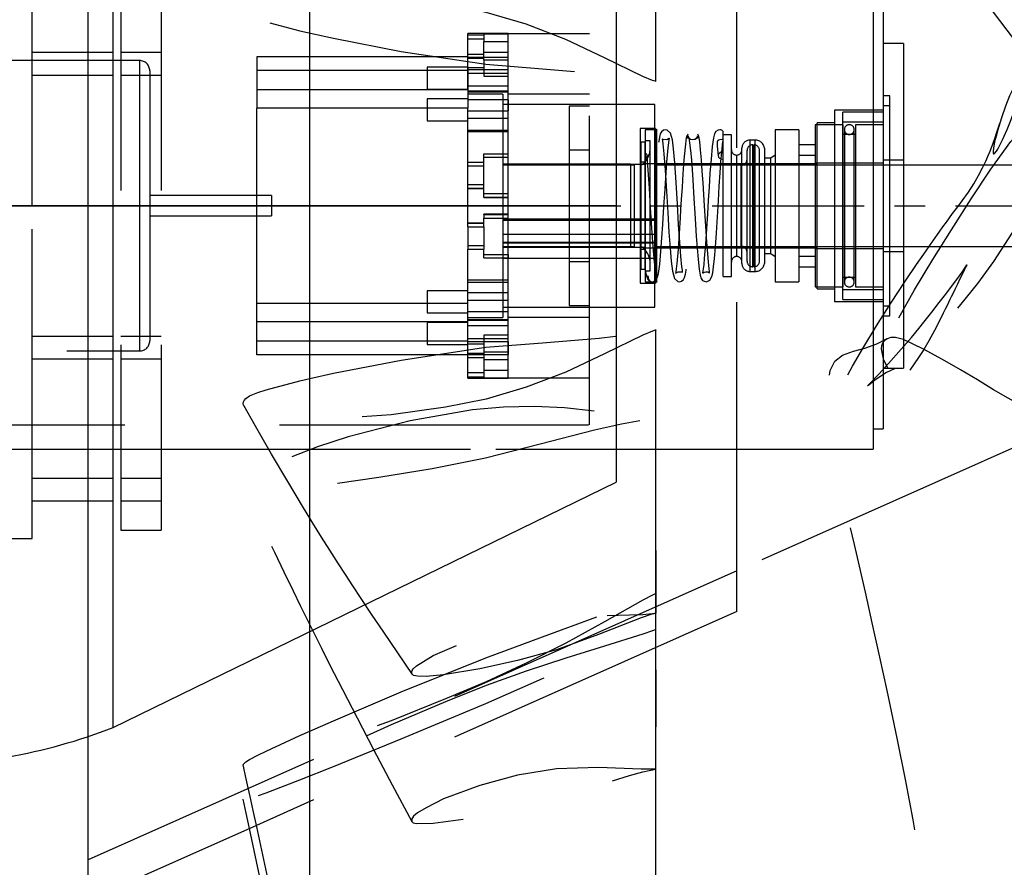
# Model space of a CAD drawing. Extents: x -181 to 162, y 84 to 272.
# Tile 50 of 85: x -5.85 to 0.22, y 143.47 to 148.69. Entities that reach past the tile are written whole.
import ezdxf

# ---------------------------------------------------------------- set-up
doc = ezdxf.new("R2010")
doc.units = 0
doc.header["$LTSCALE"] = 1.5
doc.header["$MEASUREMENT"] = 0
doc.linetypes.add('CENTER', pattern=[2, 1.25, -0.25, 0.25, -0.25])
doc.linetypes.add('SLDHIDDEN0', pattern=[1.905, 1.27, -0.635])
doc.layers.get('0').update_dxf_attribs({"linetype": 'CONTINUOUS'})
doc.layers.get('DEFPOINTS').update_dxf_attribs({"linetype": 'CONTINUOUS'})
for name, color, linetype in [('DIM', 1, 'CONTINUOUS'), ('DUCT', 30, 'CONTINUOUS'), ('HULL', 7, 'CONTINUOUS'), ('TAIL', 140, 'CONTINUOUS')]:
    doc.layers.add(name, color=color, linetype=linetype)
doc.styles.add('ENGR', font='Romans', dxfattribs={"oblique": 15})
doc.dimstyles.get("Standard").update_dxf_attribs({"dimtxt": 0.18, "dimasz": 0.18, "dimexe": 0.18, "dimexo": 0.0625, "dimgap": 0.09, "dimtad": 0, "dimtih": 1, "dimtoh": 1, "dimdec": 4, "dimzin": 0, "dimtxsty": 'STANDARD', "dimcen": 0.09, "dimazin": 3, "dimtfac": 1, "dimtdec": 4, "dimtofl": 0, "dimtmove": 0, "dimatfit": 3, "dimtolj": 1, "dimtzin": 0})

# ---------------------------------------------------------------- blocks, each defined once
blk = doc.blocks.new('*D12')
at = {"color": 0, "linetype": 'BYBLOCK'}
blk.add_line((-57.8859, 144.3801), (-51.4618, 142.0419), dxfattribs=at)
for start, end in [(4.12445, 8.2489), (331.7511, 335.87555)]:
    blk.add_arc((-66.578, 147.5438), 15.0063, start, end, dxfattribs=at)
for points in [[(-51.4307, 148.6295), (-51.7905, 148.6166), (-51.5717, 147.5438)], [(-53.0492, 141.478), (-52.7155, 141.3428), (-52.4767, 142.4113)]]:
    blk.add_solid(points, dxfattribs=at)
at = {"layer": 'DEFPOINTS', "color": 0, "linetype": 'BYBLOCK'}
for p in [(-100.5781, 147.5438), (-66.578, 147.5438), (0.4895, 147.5438), (-58.5906, 144.6366), (-51.9762, 144.0831)]:
    blk.add_point(p, dxfattribs=at)
at = {"color": 0, "linetype": 'BYBLOCK', "insert": (-51.7997, 144.9379), "char_height": 0.9, "attachment_point": 5, "style": 'ENGR'}
blk.add_mtext('\\A1;20°', dxfattribs=at)

msp = doc.modelspace()

# ---------------------------------------------------------------- linework, layer by layer
at = {"layer": 'DUCT', "linetype": 'CONTINUOUS'}
for p, q in [((-4.05787, 138.01394), (-4.05787, 157.07358)), ((-5.4244, 143.26285), (-5.4244, 151.82467)), ((-4.3871, 143.72469), (-5.4244, 143.26285))]:
    msp.add_line(p, q, dxfattribs=at)
at = {"layer": 'DUCT', "linetype": 'SLDHIDDEN0'}
for p, q in [((-1.4244, 145.04376), (-1.4244, 150.04375)), ((0.4681, 146.13636), (-1.4244, 145.29376)), ((-1.4244, 145.29376), (-5.4244, 143.51285)), ((-1.4244, 145.04376), (-4.3871, 143.72469))]:
    msp.add_line(p, q, dxfattribs=at)
at = {"layer": 'DUCT', "linetype": 'SLDHIDDEN0', "flags": 128}
for points in [[(-1.9254, 150.05425), (-1.92637, 149.28069), (-1.92618, 148.30951)], [(0.99548, 147.67865), (0.99548, 147.67865), (0.99548, 147.67865), (0.99547, 147.67865), (0.99547, 147.67865), (0.99547, 147.67866), (0.99545, 147.67868), (0.99538, 147.67878), (0.99513, 147.67919), (0.99417, 147.68087), (0.99026, 147.68754), (0.97389, 147.71375), (0.93903, 147.76486), (0.86375, 147.86348), (0.70023, 148.05325), (0.53737, 148.24271), (0.38416, 148.43688), (0.24123, 148.62647), (0.11185, 148.79732), (-0.0153, 148.95362), (-0.14166, 149.09203), (-0.28395, 149.22419), (-0.4196, 149.32883), (-0.48142, 149.36888), (-0.52679, 149.39408)], [(-1.9244, 148.30916), (-1.9244, 148.30917), (-1.9244, 148.30917), (-1.92441, 148.30917), (-1.92442, 148.30918), (-1.92448, 148.30921), (-1.92471, 148.30931), (-1.92567, 148.30963), (-1.92949, 148.3109), (-1.94469, 148.31649), (-2.00502, 148.34093), (-2.24197, 148.4555), (-2.47989, 148.56851), (-2.72369, 148.66236), (-2.97142, 148.73535), (-3.22099, 148.78574), (-3.55675, 148.83305), (-3.89132, 148.854), (-4.22026, 148.84), (-4.38803, 148.81128), (-4.42858, 148.79896), (-4.44963, 148.78965), (-4.46021, 148.7815), (-4.46557, 148.77309), (-4.46754, 148.76277), (-4.46603, 148.75303), (-4.46173, 148.74348), (-4.45116, 148.73062), (-4.42955, 148.7158), (-4.37864, 148.69451), (-4.32632, 148.67859), (-4.11906, 148.62292), (-3.91084, 148.57607), (-3.49413, 148.49554), (-2.97318, 148.41618), (-2.62226, 148.38853), (-2.27402, 148.36013), (-2.09927, 148.33911), (-2.01182, 148.32589), (-1.9681, 148.3179), (-1.94625, 148.31358), (-1.939, 148.31211), (-1.9317, 148.31069), (-1.92805, 148.30992), (-1.92684, 148.30966), (-1.92604, 148.30947), (-1.9255, 148.30936), (-1.92513, 148.30928), (-1.92489, 148.30923), (-1.92473, 148.3092), (-1.92462, 148.30918), (-1.92455, 148.30917), (-1.9245, 148.30916), (-1.92447, 148.30916), (-1.92445, 148.30916), (-1.92443, 148.30916), (-1.92442, 148.30916), (-1.92441, 148.30916), (-1.92441, 148.30916), (-1.92441, 148.30916), (-1.9244, 148.30916), (-1.9244, 148.30916), (-1.9244, 148.30916)], [(0.99548, 148.48507), (0.99548, 148.48507), (0.99548, 148.48507), (0.99548, 148.48507), (0.99548, 148.48506), (0.99547, 148.48504), (0.99541, 148.48498), (0.99516, 148.48476), (0.99412, 148.48389), (0.99001, 148.48033), (0.97324, 148.46578), (0.96474, 148.45826), (0.93086, 148.426), (0.86268, 148.35207), (0.74873, 148.20328), (0.64086, 148.02315), (0.54721, 147.84821), (0.44562, 147.66585), (0.33714, 147.4806), (0.15728, 147.20042), (0.05889, 147.0651), (-0.04609, 146.93459), (-0.15761, 146.8096), (-0.27513, 146.6903), (-0.39829, 146.57683), (-0.44744, 146.54302), (-0.47613, 146.53165), (-0.49917, 146.52885), (-0.51398, 146.53177), (-0.52546, 146.53995), (-0.53376, 146.55425), (-0.53607, 146.57144), (-0.5239, 146.63864), (-0.48626, 146.73753), (-0.43737, 146.83542), (-0.33091, 147.02505), (-0.21685, 147.21222), (-0.10143, 147.39641), (0.01841, 147.58693), (0.13935, 147.77042), (0.26328, 147.94076), (0.43334, 148.13074), (0.61796, 148.28018), (0.71673, 148.33898), (0.81563, 148.38974), (0.91055, 148.43748), (0.9547, 148.46119), (0.97569, 148.47299), (0.9833, 148.47451)], [(0.36302, 148.43481), (0.36302, 148.43481), (0.36302, 148.43481), (0.36302, 148.4348), (0.363, 148.43477), (0.36216, 148.43277), (0.36164, 148.43156), (0.36034, 148.42859), (0.35813, 148.42366), (0.35424, 148.41531), (0.35065, 148.40792), (0.34673, 148.40012), (0.31318, 148.33687), (0.28343, 148.27953), (0.25606, 148.22075), (0.23129, 148.15796), (0.20578, 148.08538), (0.18305, 148.01185), (0.17237, 147.97271), (0.16384, 147.93723), (0.15649, 147.89941), (0.15404, 147.88029), (0.15391, 147.87066), (0.15525, 147.86605), (0.15598, 147.86504), (0.15688, 147.86428), (0.15797, 147.86379), (0.15919, 147.86365), (0.16118, 147.86414), (0.16339, 147.86551), (0.17472, 147.88041), (0.1824, 147.89323), (0.21218, 147.95125), (0.23999, 148.01381), (0.26511, 148.0764), (0.28795, 148.13903), (0.31737, 148.23408), (0.34024, 148.33572), (0.36302, 148.43481)], [(-0.45345, 146.53854), (-0.50365, 146.51539), (-0.57414, 146.46882), (-0.60227, 146.44669), (-0.61765, 146.43477), (-0.61986, 146.4335), (-0.61829, 146.43544), (-0.6133, 146.44058), (-0.60526, 146.44883), (-0.55031, 146.50656), (-0.49028, 146.57159), (-0.41171, 146.66003), (-0.34923, 146.73263), (-0.30426, 146.78668), (-0.27274, 146.82587), (-0.2235, 146.88845), (-0.17784, 146.94727), (-0.13736, 146.99908), (-0.10139, 147.0455), (-0.06976, 147.08858), (-0.03724, 147.13388), (-0.01722, 147.16366), (-0.00784, 147.17936), (-0.00712, 147.18051), (-0.01019, 147.17436), (-0.01512, 147.16453), (-0.02163, 147.15164), (-0.02908, 147.13688), (-0.03742, 147.12024), (-0.05106, 147.09258), (-0.06615, 147.06147), (-0.08216, 147.02804), (-0.09689, 146.99718), (-0.10406, 146.98217), (-0.11166, 146.96633), (-0.12027, 146.94847), (-0.12996, 146.92851), (-0.14077, 146.90638), (-0.15276, 146.88202), (-0.18021, 146.82728), (-0.20764, 146.77465), (-0.24182, 146.71224), (-0.27318, 146.65861), (-0.30474, 146.6082), (-0.37816, 146.5054), (-0.45683, 146.41483), (-0.5421, 146.33105), (-0.62721, 146.26661), (-0.66169, 146.24535), (-0.6971, 146.22571), (-0.73279, 146.20807), (-0.76779, 146.19408), (-0.80052, 146.18633), (-0.82914, 146.1868), (-0.85129, 146.2005), (-0.85892, 146.22345), (-0.8586, 146.23787), (-0.85741, 146.24581), (-0.85635, 146.25061), (-0.85484, 146.25624), (-0.8504, 146.26996), (-0.83646, 146.30535), (-0.82154, 146.34013), (-0.79841, 146.39002), (-0.75899, 146.46837), (-0.71207, 146.55478), (-0.64868, 146.6647), (-0.56447, 146.80344), (-0.47529, 146.94434), (-0.38515, 147.08186), (-0.31763, 147.18202), (-0.25936, 147.26663), (-0.21312, 147.3326), (-0.17855, 147.38126), (-0.15466, 147.41454), (-0.13366, 147.44355), (-0.09542, 147.49579), (-0.06398, 147.53807), (-0.03667, 147.57475), (0.00165, 147.62856), (0.03489, 147.67981), (0.0645, 147.72972), (0.08933, 147.7775), (0.10955, 147.81983), (0.12571, 147.85719), (0.13514, 147.88025), (0.14398, 147.9024), (0.15214, 147.92402), (0.15867, 147.94181), (0.16503, 147.95933), (0.17582, 147.99063), (0.19554, 148.05353)], [(-1.9244, 146.77835), (-1.9244, 146.77835), (-1.9244, 146.77835), (-1.92441, 146.77835), (-1.92442, 146.77834), (-1.92448, 146.77831), (-1.92471, 146.77821), (-1.92567, 146.77789), (-1.92949, 146.77662), (-1.94469, 146.77103), (-2.00502, 146.74659), (-2.24197, 146.63202), (-2.47989, 146.51901), (-2.72369, 146.42516), (-2.97142, 146.35217), (-3.22099, 146.30178), (-3.55675, 146.25447), (-3.89132, 146.23351), (-4.22026, 146.24752), (-4.38803, 146.27624), (-4.42858, 146.28855), (-4.44963, 146.29787), (-4.46021, 146.30602), (-4.46416, 146.31222)], [(-4.05787, 146.47837), (-3.91084, 146.51145), (-3.49413, 146.59197), (-2.97318, 146.67134), (-2.62226, 146.69899), (-2.27402, 146.72739), (-2.09927, 146.74841), (-2.01182, 146.76163), (-1.9681, 146.76962), (-1.94625, 146.77394), (-1.939, 146.77541), (-1.9317, 146.77683), (-1.92805, 146.7776), (-1.92684, 146.77786), (-1.92604, 146.77804), (-1.9255, 146.77816), (-1.92513, 146.77824), (-1.92489, 146.77829), (-1.92473, 146.77832), (-1.92462, 146.77834), (-1.92455, 146.77835), (-1.9245, 146.77836), (-1.92447, 146.77836), (-1.92445, 146.77836), (-1.92443, 146.77836), (-1.92442, 146.77836), (-1.92441, 146.77836), (-1.92441, 146.77836), (-1.92441, 146.77836), (-1.9244, 146.77836), (-1.9244, 146.77835), (-1.9244, 146.77835), (-1.9244, 146.77835)], [(-1.92618, 146.77802), (-1.92637, 145.80683), (-1.9254, 145.03317)], [(0.15519, 140.88047), (0.11374, 141.11359), (0.08032, 141.2984), (0.0553, 141.43401), (0.03794, 141.52764), (0.02206, 141.61401), (-0.0065, 141.77394), (-0.03659, 141.95204), (-0.07771, 142.20705), (-0.12578, 142.50792), (-0.1763, 142.81679), (-0.22123, 143.08874), (-0.2624, 143.33249), (-0.30081, 143.54869), (-0.33944, 143.75871), (-0.38426, 143.99668), (-0.43612, 144.26222), (-0.49786, 144.55535), (-0.54411, 144.76168), (-0.59139, 144.97409), (-0.6333, 145.16284), (-0.67006, 145.3233), (-0.70104, 145.45646), (-0.72561, 145.56292), (-0.73851, 145.61968), (-0.74958, 145.66917), (-0.76501, 145.73956), (-0.78513, 145.83484), (-0.8086, 145.95348), (-0.83071, 146.07963), (-0.84583, 146.18458), (-0.85265, 146.24252), (-0.85741, 146.29097), (-0.8609, 146.33736), (-0.86311, 146.39664), (-0.86052, 146.46543), (-0.8493, 146.52755), (-0.82091, 146.58516), (-0.77466, 146.62249), (-0.70661, 146.64742), (-0.63641, 146.66646), (-0.56258, 146.69184), (-0.50349, 146.72324)], [(0.99548, 146.46756), (0.99548, 146.46756), (0.99548, 146.46756), (0.99548, 146.46755), (0.99547, 146.46753), (0.99541, 146.46746), (0.99516, 146.46715), (0.99412, 146.4659), (0.99001, 146.46094), (0.97324, 146.44155), (0.96474, 146.43213), (0.93086, 146.39646), (0.86268, 146.33473), (0.74873, 146.26154), (0.64086, 146.22923), (0.54721, 146.23297), (0.44562, 146.25991), (0.33714, 146.30718), (0.15728, 146.41018), (0.05889, 146.47036), (-0.04609, 146.5331), (-0.15761, 146.59643), (-0.27513, 146.65901), (-0.39829, 146.71944), (-0.44744, 146.73279), (-0.47613, 146.73173), (-0.49917, 146.72408), (-0.51398, 146.71411), (-0.52546, 146.70012), (-0.53376, 146.68126), (-0.53607, 146.66233), (-0.5239, 146.59995), (-0.48626, 146.5219), (-0.43737, 146.45494), (-0.33091, 146.34362), (-0.21685, 146.25451), (-0.10143, 146.18466), (0.01841, 146.13071), (0.13935, 146.09949), (0.26328, 146.09381), (0.43334, 146.12793), (0.55207, 146.17771)], [(-2.30568, 146.27765), (-2.48837, 146.29796), (-2.67493, 146.30664), (-2.86402, 146.30298), (-3.05449, 146.28531), (-3.43808, 146.21862), (-3.82044, 146.11987), (-4.00984, 146.05846), (-4.19729, 145.98599), (-4.38046, 145.89675), (-4.4247, 145.86961), (-4.44782, 145.85275), (-4.45918, 145.84128), (-4.46507, 145.83144), (-4.46752, 145.82075), (-4.46629, 145.8119), (-4.4623, 145.80429), (-4.4523, 145.79565), (-4.43222, 145.78879), (-4.34417, 145.78692), (-4.16713, 145.79962), (-3.98918, 145.81977), (-3.63304, 145.87031), (-3.30355, 145.92541), (-2.97376, 145.99118), (-2.63861, 146.07612), (-2.30349, 146.1626), (-2.13573, 146.20018), (-1.96814, 146.2311), (-1.92634, 146.23716), (-1.92504, 146.23733), (-1.92471, 146.23738), (-1.92454, 146.23741), (-1.92446, 146.23742), (-1.92442, 146.23744), (-1.92441, 146.23744), (-1.92441, 146.23744), (-1.92441, 146.23745), (-1.9244, 146.23745), (-1.9244, 146.23745), (-1.9244, 146.23745), (-1.9244, 146.23745), (-1.9244, 146.23745), (-1.92441, 146.23746), (-1.92442, 146.23746), (-1.92449, 146.23747), (-1.92478, 146.23748), (-1.92593, 146.23746), (-1.93054, 146.23736), (-1.93513, 146.23739), (-1.9397, 146.23744), (-1.958, 146.23776), (-2.03049, 146.24201), (-2.30568, 146.27765)], [(-1.92618, 146.23743), (-1.92637, 145.03905), (-1.92539, 144.07062)], [(-3.42674, 143.74731), (-3.54702, 143.9733), (-3.66205, 144.19072), (-3.76437, 144.38612), (-3.85396, 144.5595), (-3.93107, 144.71091), (-3.98323, 144.81456), (-4.02828, 144.90485), (-4.07087, 144.99084), (-4.11417, 145.07885), (-4.15816, 145.16888), (-4.21519, 145.28637), (-4.27338, 145.4071), (-4.33278, 145.53104), (-4.3883, 145.6474), (-4.43536, 145.7463), (-4.45341, 145.7843), (-4.46507, 145.80885)], [(-3.42544, 144.65465), (-3.51554, 144.78781), (-3.60187, 144.91556), (-3.67682, 145.02709), (-3.74035, 145.12237), (-3.79253, 145.20135), (-3.83765, 145.27031), (-3.88013, 145.33595), (-3.93427, 145.42073), (-3.98466, 145.50075), (-4.03849, 145.58742), (-4.05787, 145.61907)], [(-1.9244, 145.155), (-1.9244, 145.155), (-1.9244, 145.155), (-1.92441, 145.155), (-1.92442, 145.15499), (-1.92448, 145.15496), (-1.92471, 145.15483), (-1.92567, 145.15435), (-1.92949, 145.15247), (-1.94469, 145.14469), (-2.00502, 145.11274), (-2.24197, 144.97927), (-2.47989, 144.84807), (-2.72369, 144.72477), (-2.97142, 144.60972), (-3.22099, 144.50375), (-3.55675, 144.36967), (-3.89132, 144.2474), (-4.22026, 144.1429), (-4.38803, 144.09976), (-4.42858, 144.0919), (-4.44963, 144.08921), (-4.46021, 144.0895), (-4.46557, 144.09165), (-4.46754, 144.09585), (-4.46709, 144.09737)], [(-4.05787, 144.30525), (-3.91084, 144.36994), (-3.49413, 144.54688), (-2.97318, 144.75751), (-2.62226, 144.8864), (-2.27402, 145.01484), (-2.09927, 145.08267), (-2.01182, 145.11797), (-1.9681, 145.1363), (-1.94625, 145.14563), (-1.939, 145.14874), (-1.9317, 145.15185), (-1.92805, 145.15343), (-1.92684, 145.15396), (-1.92604, 145.15431), (-1.9255, 145.15455), (-1.92513, 145.15471), (-1.92489, 145.15481), (-1.92473, 145.15488), (-1.92462, 145.15492), (-1.92455, 145.15495), (-1.9245, 145.15497), (-1.92447, 145.15498), (-1.92445, 145.15499), (-1.92443, 145.155), (-1.92442, 145.155), (-1.92441, 145.155), (-1.92441, 145.155), (-1.92441, 145.155), (-1.9244, 145.155), (-1.9244, 145.155), (-1.9244, 145.155), (-1.9244, 145.155)], [(-1.92618, 145.15485), (-1.92637, 142.58266), (-1.9254, 140.52011)], [(-1.9244, 145.03261), (-1.9244, 145.03261), (-1.9244, 145.0326), (-1.9244, 145.0326), (-1.92441, 145.0326), (-1.92444, 145.03258), (-1.92458, 145.03254), (-1.92511, 145.03241), (-1.92724, 145.03189), (-1.93149, 145.03074), (-1.94844, 145.026), (-2.01561, 145.0041), (-2.27811, 144.90067), (-2.53767, 144.80679), (-2.77696, 144.74105), (-3.01015, 144.69026), (-3.23378, 144.65259), (-3.34115, 144.64308), (-3.39301, 144.64376), (-3.41767, 144.64868), (-3.42467, 144.65376), (-3.42799, 144.65903), (-3.42935, 144.66596), (-3.42862, 144.67273), (-3.42627, 144.67924), (-3.41996, 144.68905), (-3.39975, 144.7076), (-3.29685, 144.77148), (-3.07736, 144.86705), (-2.84677, 144.93699), (-2.61012, 144.98837), (-2.48943, 145.00468), (-2.24465, 145.01801), (-2.08608, 145.02197), (-2.00574, 145.02514), (-1.96518, 145.02814), (-1.94482, 145.03017), (-1.93461, 145.03136), (-1.93123, 145.03175), (-1.92782, 145.03215), (-1.92611, 145.03239), (-1.92554, 145.03247), (-1.92517, 145.03253), (-1.92491, 145.03256), (-1.92474, 145.03258), (-1.92463, 145.0326), (-1.92456, 145.0326), (-1.9245, 145.03261), (-1.92447, 145.03261), (-1.92445, 145.03261), (-1.92443, 145.03261), (-1.92442, 145.03261), (-1.92442, 145.03261), (-1.92441, 145.03261), (-1.92441, 145.03261), (-1.9244, 145.03261), (-1.9244, 145.03261), (-1.9244, 145.03261), (-1.9244, 145.03261)], [(-1.9244, 144.93095), (-1.9244, 144.93095), (-1.9244, 144.93095), (-1.92441, 144.93095), (-1.92442, 144.93095), (-1.92448, 144.93093), (-1.92471, 144.93085), (-1.92567, 144.9305), (-1.92949, 144.9291), (-1.94469, 144.92369), (-2.00502, 144.90295), (-2.24197, 144.82876), (-2.47989, 144.75622), (-2.72369, 144.67571), (-2.97142, 144.586), (-3.22099, 144.48652), (-3.55675, 144.34421), (-3.89132, 144.19225), (-4.22026, 144.03047), (-4.38803, 143.94072), (-4.42858, 143.9173), (-4.44963, 143.90418), (-4.46021, 143.89643), (-4.46557, 143.89107), (-4.46754, 143.88669), (-4.46603, 143.88417), (-4.46173, 143.88304), (-4.45116, 143.8838), (-4.42955, 143.88913), (-4.37864, 143.90613), (-4.32632, 143.92554), (-4.11906, 144.0049), (-3.91084, 144.08761), (-3.49413, 144.25731), (-2.97318, 144.47584), (-2.62226, 144.63045), (-2.27402, 144.78369), (-2.09927, 144.85861), (-2.01182, 144.8953), (-1.9681, 144.91324), (-1.94625, 144.92211), (-1.939, 144.92504), (-1.9317, 144.92801), (-1.92805, 144.92948), (-1.92684, 144.92997), (-1.92604, 144.93029), (-1.9255, 144.9305), (-1.92513, 144.93065), (-1.92489, 144.93075), (-1.92473, 144.93081), (-1.92462, 144.93086), (-1.92455, 144.93089), (-1.9245, 144.93091), (-1.92447, 144.93092), (-1.92445, 144.93093), (-1.92443, 144.93094), (-1.92442, 144.93094), (-1.92441, 144.93095), (-1.92441, 144.93095), (-1.92441, 144.93095), (-1.9244, 144.93095), (-1.9244, 144.93095), (-1.9244, 144.93095)], [(-1.92618, 144.93107), (-1.92637, 142.26464), (-1.9254, 140.12141)], [(-1.9244, 144.07143), (-1.9244, 144.07143), (-1.9244, 144.07143), (-1.9244, 144.07144), (-1.92441, 144.07144), (-1.92444, 144.07144), (-1.92458, 144.07144), (-1.92511, 144.07141), (-1.92724, 144.07127), (-1.93149, 144.07109), (-1.94844, 144.07048), (-2.01561, 144.07064), (-2.27811, 144.08125), (-2.53767, 144.07236), (-2.77696, 144.03321), (-3.01015, 143.97067), (-3.23378, 143.88733), (-3.34115, 143.83374), (-3.39301, 143.80136), (-3.41767, 143.78122), (-3.42467, 143.77194), (-3.42799, 143.76479), (-3.42935, 143.75731), (-3.42862, 143.75132), (-3.42627, 143.74661), (-3.41996, 143.74124), (-3.39975, 143.73625), (-3.29685, 143.73763), (-3.07736, 143.76787), (-2.84678, 143.81488), (-2.61013, 143.87019), (-2.48944, 143.90349), (-2.24466, 143.98171), (-2.08609, 144.03134), (-2.00574, 144.05377), (-1.96518, 144.06338), (-1.94482, 144.06762), (-1.93461, 144.06956), (-1.93123, 144.0702), (-1.92782, 144.07085), (-1.92611, 144.07113), (-1.92554, 144.07122), (-1.92517, 144.07128), (-1.92491, 144.07132), (-1.92474, 144.07135), (-1.92463, 144.07137), (-1.92456, 144.07139), (-1.9245, 144.0714), (-1.92447, 144.07141), (-1.92445, 144.07141), (-1.92443, 144.07142), (-1.92442, 144.07142), (-1.92442, 144.07142), (-1.92441, 144.07143), (-1.92441, 144.07143), (-1.9244, 144.07143), (-1.9244, 144.07143), (-1.9244, 144.07143), (-1.9244, 144.07143)], [(-4.42952, 143.7058), (-4.44932, 143.79981), (-4.4673, 143.88562)]]:
    msp.add_lwpolyline(points, dxfattribs=at)
at = {"layer": 'DUCT', "linetype": 'CONTINUOUS', "flags": 128}
for points in [[(-4.46416, 146.31222), (-4.46557, 146.31443), (-4.46754, 146.32475), (-4.46603, 146.33449), (-4.46173, 146.34404), (-4.45116, 146.3569), (-4.42955, 146.37172), (-4.37864, 146.393), (-4.32632, 146.40893), (-4.11906, 146.4646), (-4.05787, 146.47837)], [(-4.05787, 145.61907), (-4.09698, 145.68295), (-4.19385, 145.84421), (-4.29333, 146.01344), (-4.39241, 146.18529), (-4.46435, 146.3121)], [(-4.46709, 144.09737), (-4.46603, 144.10095), (-4.46173, 144.10691), (-4.45116, 144.11654), (-4.42955, 144.13078), (-4.37864, 144.15786), (-4.32632, 144.18285), (-4.11906, 144.27833), (-4.05787, 144.30525)], [(-4.05787, 142.25394), (-4.06802, 142.29751), (-4.11649, 142.50895), (-4.16422, 142.71919), (-4.21125, 142.92823), (-4.25762, 143.13606), (-4.30337, 143.34266), (-4.34744, 143.54311), (-4.38503, 143.71515), (-4.40718, 143.81705), (-4.42594, 143.90367), (-4.44132, 143.97501), (-4.45331, 144.03106), (-4.46353, 144.0792), (-4.46742, 144.09734)], [(-4.05787, 141.98236), (-4.07648, 142.06586), (-4.12229, 142.2733), (-4.14953, 142.39749), (-4.17483, 142.51341), (-4.19823, 142.62105), (-4.21976, 142.72042), (-4.23942, 142.81152), (-4.26107, 142.91217), (-4.29013, 143.04783), (-4.33335, 143.25059), (-4.38645, 143.50126), (-4.42952, 143.7058)]]:
    msp.add_lwpolyline(points, dxfattribs=at)
at = {"layer": 'HULL', "color": 1, "linetype": 'CENTER', "ltscale": 0.5}
msp.add_line((-100.57806, 147.54376), (0.48946, 147.54376), dxfattribs=at)
at = {"layer": 'TAIL', "linetype": 'CONTINUOUS'}
for p, q in [((-5.26882, 147.54376), (-5.26882, 150.75934)), ((-2.16882, 149.24737), (-2.16882, 145.84015)), ((-0.58422, 149.04376), (-0.58422, 146.04376)), ((-0.52298, 148.91876), (-0.52298, 146.16876)), ((-0.39798, 148.54376), (-0.52298, 148.54376)), ((-0.39798, 148.54376), (-0.39798, 146.54376)), ((1.76417, 147.79503), (-0.39798, 147.79503)), ((-5.92274, 147.54376), (-5.26882, 147.54376)), ((-5.26882, 147.54376), (-5.92274, 147.54376)), ((-5.26882, 144.32818), (-5.26882, 147.54376)), ((-2.16882, 147.54376), (-5.26882, 147.54376)), ((-5.26882, 147.54376), (-2.16882, 147.54376)), ((-0.39798, 147.29249), (1.76417, 147.29249)), ((-0.52298, 146.54376), (-0.39798, 146.54376)), ((-0.58422, 146.16876), (-0.52298, 146.16876)), ((-2.16882, 146.04376), (-0.58422, 146.04376)), ((-5.26882, 144.32818), (-2.16882, 145.84015))]:
    msp.add_line(p, q, dxfattribs=at)
at = {"layer": 'TAIL', "linetype": 'SLDHIDDEN0'}
for p, q in [((-5.76881, 147.54376), (-5.76881, 149.59376)), ((-5.22297, 149.54376), (-5.22297, 145.54376)), ((-4.97297, 149.54376), (-4.97297, 145.54376)), ((-2.33422, 146.19376), (-2.33422, 148.89376)), ((-2.83422, 148.60626), (-3.08422, 148.60626)), ((-3.08422, 148.59819), (-3.08422, 148.60626)), ((-3.08422, 148.57186), (-3.08422, 148.59819)), ((-3.08422, 148.59819), (-2.98422, 148.59819)), ((-3.08422, 148.25883), (-3.08422, 148.57186)), ((-3.08422, 148.57186), (-2.98422, 148.57186)), ((-2.98422, 148.60356), (-2.83422, 148.60356)), ((-2.98422, 148.60356), (-2.98422, 148.59819)), ((-2.98422, 148.59819), (-2.98422, 148.57186)), ((-2.98422, 148.57186), (-2.98422, 148.55654)), ((-2.83422, 148.60356), (-2.83422, 148.60626)), ((-2.33422, 148.60438), (-2.83422, 148.60438)), ((-2.83422, 148.55654), (-2.83422, 148.60356)), ((-2.83422, 148.55654), (-2.83422, 148.60356)), ((-2.98422, 148.55654), (-2.83422, 148.55654)), ((-2.98422, 148.44347), (-2.98422, 148.55654)), ((-2.83422, 148.19698), (-2.83422, 148.55654)), ((-5.26882, 148.48776), (-5.76881, 148.48776)), ((-4.97297, 148.48776), (-5.22297, 148.48776)), ((-3.08422, 148.46235), (-4.38421, 148.46235)), ((-4.38421, 148.46235), (-4.38421, 148.25883)), ((-3.08422, 148.47934), (-2.98422, 148.47934)), ((-3.08422, 148.46035), (-2.83422, 148.46035)), ((-3.08422, 148.45301), (-2.98422, 148.45301)), ((-2.98422, 148.49049), (-2.83422, 148.49049)), ((-5.10671, 148.43876), (-8.41171, 148.43876)), ((-5.10671, 148.43779), (-5.10671, 146.64973)), ((-3.33422, 148.39912), (-3.33422, 148.26312)), ((-3.08422, 148.39912), (-3.33422, 148.39912)), ((-3.08422, 148.39618), (-2.98422, 148.39618)), ((-3.08422, 148.39618), (-3.08422, 148.25883)), ((-2.98422, 148.44347), (-2.83422, 148.44347)), ((-2.98422, 148.44347), (-2.98422, 148.34198)), ((-5.76881, 148.34976), (-5.26882, 148.34976)), ((-5.22297, 148.34976), (-4.97297, 148.34976)), ((-5.04421, 148.37626), (-5.04421, 146.71126)), ((-3.08422, 148.37737), (-4.38421, 148.37737)), ((-2.83422, 148.38174), (-3.08422, 148.38174)), ((-3.08422, 148.36089), (-2.83422, 148.36089)), ((-2.98422, 148.34198), (-2.83422, 148.34198)), ((-3.08422, 148.28228), (-2.83422, 148.28228)), ((-3.08422, 148.25883), (-4.38421, 148.25883)), ((-4.38421, 148.25883), (-4.38421, 148.14579)), ((-3.33422, 148.26312), (-3.08422, 148.26312)), ((-3.08422, 148.25883), (-3.08422, 148.14579)), ((-3.08422, 148.25159), (-2.83422, 148.25159)), ((-2.83422, 148.24376), (-3.08422, 148.24376)), ((-2.86768, 148.23273), (-3.08422, 148.23273)), ((-2.86768, 148.23273), (-2.86768, 146.85478)), ((-2.33422, 148.23126), (-2.83422, 148.23126)), ((-0.48318, 148.22239), (-0.52298, 148.22239)), ((-0.48318, 146.86513), (-0.48318, 148.22239)), ((-4.38421, 146.71014), (-4.38421, 148.14579)), ((-3.08422, 148.14579), (-4.38421, 148.14579)), ((-3.33422, 148.20361), (-3.33422, 148.06761)), ((-3.08422, 148.20361), (-3.33422, 148.20361)), ((-2.83422, 148.19698), (-3.08422, 148.19698)), ((-3.08422, 148.08142), (-3.08422, 148.14579)), ((-1.93018, 148.16876), (-2.86768, 148.16876)), ((-2.83422, 148.19698), (-2.83422, 148.12949)), ((-2.83422, 148.08142), (-2.83422, 148.19592)), ((-2.33422, 148.15745), (-2.45922, 148.15745)), ((-2.45922, 148.15745), (-2.45922, 147.08706)), ((-1.93018, 146.91876), (-1.93018, 148.16876)), ((-0.48318, 148.16009), (-0.52298, 148.16009)), ((-3.08422, 148.12949), (-2.83422, 148.12949)), ((-0.52298, 148.13376), (-0.82298, 148.13376)), ((-0.82298, 148.13376), (-0.82298, 146.95376)), ((-0.52298, 148.12049), (-0.77298, 148.12049)), ((-0.77298, 146.96703), (-0.77298, 148.12049)), ((-3.33422, 148.06761), (-3.08422, 148.06761)), ((-2.83422, 148.08142), (-3.08422, 148.08142)), ((-3.08422, 147.41312), (-3.08422, 148.08142)), ((-2.83422, 147.46809), (-2.83422, 148.08142)), ((-0.77104, 148.04376), (-0.94297, 148.04376)), ((-0.94297, 148.04376), (-0.94297, 147.04376)), ((-0.82298, 148.05517), (-0.93019, 148.05517)), ((-0.93019, 147.03235), (-0.93019, 148.05517)), ((-0.52298, 148.05938), (-0.77298, 148.05938)), ((-0.77104, 148.04376), (-0.77104, 147.04376)), ((-0.52298, 148.04376), (-0.69341, 148.04376)), ((-0.69341, 148.04376), (-0.69341, 147.04376)), ((-3.08422, 148.0102), (-2.83422, 148.0102)), ((-3.08422, 148.00157), (-2.83422, 148.00157)), ((-1.92622, 148.02084), (-2.02122, 148.02084)), ((-2.02122, 148.02084), (-2.02122, 147.06668)), ((-1.99122, 148.01226), (-1.99122, 147.07526)), ((-1.92122, 148.01226), (-1.99122, 148.01226)), ((-1.92622, 148.02084), (-1.92622, 147.06668)), ((-1.92122, 148.01584), (-1.92122, 147.07168)), ((-1.50997, 147.94786), (-1.50997, 148.00179)), ((-1.50997, 147.8525), (-1.50997, 147.98027)), ((-1.45874, 147.98027), (-1.50997, 147.98027)), ((-1.45874, 147.8525), (-1.45874, 147.98027)), ((-1.04297, 148.01226), (-1.18997, 148.01226)), ((-1.18997, 148.01226), (-1.18997, 147.07526)), ((-1.04297, 148.01226), (-1.04297, 147.07526)), ((-0.69341, 147.984), (-0.77104, 147.984)), ((-0.7624, 148.01364), (-0.7624, 147.07388)), ((-0.70211, 147.07388), (-0.70211, 148.01364)), ((-1.98997, 147.9351), (-2.01622, 147.9351)), ((-2.01622, 147.93412), (-2.01622, 147.1534)), ((-1.95872, 147.94423), (-1.99122, 147.94423)), ((-1.98997, 147.82056), (-1.98997, 147.9351)), ((-1.95872, 147.82702), (-1.95872, 147.94423)), ((-1.50997, 147.83076), (-1.50997, 147.95783)), ((-1.31326, 147.9486), (-1.34389, 147.9486)), ((-1.34389, 147.13897), (-1.34389, 147.94804)), ((-1.32772, 147.16835), (-1.32772, 147.91868)), ((-1.32037, 147.16835), (-1.32037, 147.91868)), ((-1.31326, 147.13897), (-1.31326, 147.94804)), ((-0.94297, 147.92022), (-1.04297, 147.92022)), ((-2.98422, 147.86497), (-2.83422, 147.86497)), ((-2.98422, 147.84332), (-2.98422, 147.86497)), ((-2.98422, 147.84332), (-2.83422, 147.84332)), ((-2.98422, 147.59555), (-2.98422, 147.84332)), ((-2.33422, 147.88751), (-2.45922, 147.88751)), ((-1.50997, 147.10725), (-1.50997, 147.8525)), ((-1.45874, 147.10725), (-1.45874, 147.8525)), ((-1.42631, 147.7645), (-1.42631, 147.85584)), ((-1.39389, 147.79474), (-1.39389, 147.8986)), ((-1.36272, 147.78458), (-1.36272, 147.88424)), ((-1.28537, 147.78458), (-1.28537, 147.88424)), ((-1.25326, 147.78767), (-1.25326, 147.8886)), ((-1.18997, 147.85574), (-1.21516, 147.83727)), ((-0.94297, 147.8539), (-1.04297, 147.8539)), ((-3.08422, 147.8119), (-2.98422, 147.8119)), ((-3.08422, 147.78915), (-2.98422, 147.78915)), ((-2.08028, 147.79966), (-2.86768, 147.79966)), ((-2.05518, 147.79503), (-2.86768, 147.79503)), ((-1.98997, 147.79876), (-2.33422, 147.79876)), ((-2.08028, 147.79966), (-2.08028, 147.28785)), ((-2.05518, 147.29249), (-2.05518, 147.79503)), ((-1.98997, 147.81192), (-2.01622, 147.81192)), ((-2.01622, 147.27661), (-2.01622, 147.81091)), ((-2.01622, 147.29376), (-2.01622, 147.79376)), ((-1.98997, 147.15241), (-1.98997, 147.82056)), ((-0.93019, 147.80224), (-1.98997, 147.80224)), ((-1.95872, 147.14328), (-1.95872, 147.82702)), ((-0.39798, 147.79503), (-1.93018, 147.79503)), ((-1.39772, 147.79376), (-1.50997, 147.79376)), ((-1.39772, 147.29382), (-1.39772, 147.7932)), ((-1.39389, 147.18891), (-1.39389, 147.79474)), ((-1.36272, 147.20328), (-1.36272, 147.78458)), ((-1.18997, 147.79376), (-1.28537, 147.79376)), ((-1.28537, 147.20328), (-1.28537, 147.78458)), ((-1.21516, 147.83727), (-1.25326, 147.83727)), ((-1.25326, 147.19891), (-1.25326, 147.78767)), ((-1.21516, 147.75136), (-1.21516, 147.83727)), ((-1.04297, 147.79376), (-1.18997, 147.79376)), ((-0.52298, 147.80697), (-0.94297, 147.80697)), ((-0.39798, 147.82501), (-0.52298, 147.82501)), ((-1.42631, 147.23168), (-1.42631, 147.7645)), ((-1.21516, 147.25024), (-1.21516, 147.75136)), ((-3.08422, 147.6744), (-2.98422, 147.6744)), ((-4.29422, 147.60626), (-5.04421, 147.60626)), ((-4.29422, 147.60626), (-4.29422, 147.48126)), ((-3.08422, 147.65164), (-2.98422, 147.65164)), ((-3.08422, 147.65039), (-2.98422, 147.65039)), ((-2.98422, 147.61943), (-2.83422, 147.61943)), ((-5.76881, 145.49376), (-5.76881, 147.54376)), ((-2.98422, 147.59778), (-2.83422, 147.59778)), ((-2.98422, 147.59555), (-2.83422, 147.59555)), ((-5.04421, 147.48126), (-4.29422, 147.48126)), ((-2.83422, 147.49197), (-2.98422, 147.49197)), ((-2.98422, 147.48974), (-2.98422, 147.49197)), ((-2.98422, 147.48974), (-2.83422, 147.48974)), ((-2.98422, 147.48974), (-2.98422, 147.46809)), ((-2.98422, 147.43712), (-3.08422, 147.43712)), ((-3.08422, 147.43587), (-2.98422, 147.43587)), ((-2.98422, 147.46809), (-2.83422, 147.46809)), ((-2.98422, 147.41312), (-2.98422, 147.46809)), ((-1.93018, 147.46149), (-2.86768, 147.46149)), ((-2.05518, 147.4541), (-2.86768, 147.4541)), ((-2.83422, 147.22255), (-2.83422, 147.46809)), ((-1.93018, 147.4541), (-2.05518, 147.4541)), ((-3.08422, 147.41312), (-3.08422, 147.29837)), ((-3.08422, 147.41312), (-2.98422, 147.41312)), ((-2.98422, 147.41312), (-2.98422, 147.29837)), ((-1.93018, 147.36769), (-2.86768, 147.36769)), ((-3.08422, 147.29837), (-3.08422, 147.27561)), ((-3.08422, 147.29837), (-2.98422, 147.29837)), ((-2.98422, 147.29837), (-2.98422, 147.27561)), ((-2.86768, 147.32004), (-2.05518, 147.32004)), ((-1.93018, 147.31265), (-2.86768, 147.31265)), ((-2.05518, 147.32004), (-1.93018, 147.32004)), ((-3.08422, 146.71014), (-3.08422, 147.27561)), ((-3.08422, 146.71014), (-3.08422, 147.27561)), ((-3.08422, 147.27561), (-2.98422, 147.27561)), ((-2.98422, 147.22255), (-2.98422, 147.27561)), ((-2.98422, 147.2442), (-2.83422, 147.2442)), ((-2.86768, 147.29249), (-2.05518, 147.29249)), ((-2.86768, 147.28785), (-2.08028, 147.28785)), ((-2.83422, 147.2442), (-2.83422, 147.22255)), ((-2.33422, 147.28876), (-1.98997, 147.28876)), ((-2.01622, 147.27559), (-1.98997, 147.27559)), ((-1.98997, 147.28528), (-0.93019, 147.28528)), ((-1.93018, 147.29249), (-0.39798, 147.29249)), ((-1.50997, 147.29376), (-1.39772, 147.29376)), ((-1.28537, 147.29376), (-1.18997, 147.29376)), ((-1.25326, 147.25024), (-1.21516, 147.25024)), ((-1.21516, 147.25024), (-1.18997, 147.23177)), ((-1.18997, 147.29376), (-1.04297, 147.29376)), ((-0.94297, 147.28055), (-0.52298, 147.28055)), ((-0.52298, 147.26251), (-0.39798, 147.26251)), ((-2.98422, 147.22255), (-2.83422, 147.22255)), ((-1.93018, 147.21885), (-2.86768, 147.21885)), ((-2.83422, 146.70578), (-2.83422, 147.22255)), ((-2.45922, 147.20001), (-2.33422, 147.20001)), ((-1.04297, 147.23362), (-0.94297, 147.23362)), ((-2.01622, 147.15241), (-1.98997, 147.15241)), ((-1.99122, 147.14328), (-1.95872, 147.14328)), ((-1.34389, 147.13891), (-1.31326, 147.13891)), ((-1.04297, 147.16729), (-0.94297, 147.16729)), ((-2.83422, 147.08595), (-3.08422, 147.08595)), ((-3.08422, 147.07387), (-2.83422, 147.07387)), ((-2.45922, 147.08706), (-2.45922, 146.93007)), ((-2.02122, 147.06668), (-1.92622, 147.06668)), ((-1.99122, 147.07526), (-1.92122, 147.07526)), ((-1.50997, 147.10725), (-1.45874, 147.10725)), ((-1.18997, 147.07526), (-1.04297, 147.07526)), ((-0.77104, 147.10351), (-0.69341, 147.10351)), ((-3.33422, 147.01991), (-3.33422, 146.94237)), ((-3.08422, 147.01991), (-3.33422, 147.01991)), ((-2.83422, 147.00639), (-3.08422, 147.00639)), ((-0.94297, 147.04376), (-0.77104, 147.04376)), ((-0.93019, 147.03235), (-0.82298, 147.03235)), ((-0.77298, 147.02814), (-0.52298, 147.02814)), ((-0.69341, 147.04376), (-0.52298, 147.04376)), ((-3.08422, 146.94173), (-4.38421, 146.94173)), ((-3.33422, 146.94237), (-3.33422, 146.88391)), ((-3.08422, 146.96198), (-2.83422, 146.96198)), ((-0.82298, 146.95376), (-0.52298, 146.95376)), ((-0.77298, 146.96703), (-0.52298, 146.96703)), ((-3.33422, 146.88391), (-3.08422, 146.88391)), ((-2.83422, 146.8908), (-3.08422, 146.8908)), ((-2.86768, 146.91876), (-1.93018, 146.91876)), ((-2.45922, 146.93007), (-2.33422, 146.93007)), ((-0.52298, 146.92743), (-0.48318, 146.92743)), ((-3.08422, 146.82869), (-4.38421, 146.82869)), ((-3.33422, 146.8244), (-3.33422, 146.6884)), ((-3.08422, 146.8244), (-3.33422, 146.8244)), ((-3.08422, 146.85478), (-2.86768, 146.85478)), ((-3.08422, 146.84376), (-2.83422, 146.84376)), ((-2.83422, 146.83593), (-3.08422, 146.83593)), ((-2.83422, 146.85626), (-2.33422, 146.85626)), ((-0.52298, 146.86513), (-0.48318, 146.86513)), ((-3.08422, 146.80524), (-2.83422, 146.80524)), ((-5.26882, 146.73776), (-5.76881, 146.73776)), ((-4.97297, 146.73776), (-5.22297, 146.73776)), ((-3.08422, 146.71014), (-4.38421, 146.71014)), ((-4.38421, 146.62517), (-4.38421, 146.71014)), ((-3.08422, 146.72663), (-2.83422, 146.72663)), ((-3.08422, 146.62517), (-3.08422, 146.71014)), ((-2.83422, 146.70578), (-3.08422, 146.70578)), ((-2.98422, 146.69134), (-3.08422, 146.69134)), ((-2.98422, 146.74554), (-2.98422, 146.59703)), ((-2.83422, 146.74554), (-2.98422, 146.74554)), ((-2.83422, 146.70578), (-2.83422, 146.62717)), ((-2.83422, 146.62717), (-2.83422, 146.70578)), ((-8.41171, 146.64876), (-5.10671, 146.64876)), ((-3.33422, 146.6884), (-3.08422, 146.6884)), ((-3.08422, 146.6345), (-2.98422, 146.6345)), ((-2.98422, 146.64404), (-2.83422, 146.64404)), ((-5.76881, 146.59976), (-5.26882, 146.59976)), ((-5.22297, 146.59976), (-4.97297, 146.59976)), ((-3.08422, 146.62517), (-4.38421, 146.62517)), ((-3.08422, 146.62717), (-2.83422, 146.62717)), ((-3.08422, 146.48126), (-3.08422, 146.62717)), ((-3.08422, 146.60817), (-2.98422, 146.60817)), ((-2.98422, 146.59703), (-2.83422, 146.59703)), ((-2.98422, 146.59703), (-2.98422, 146.48396)), ((-2.83422, 146.48126), (-2.83422, 146.62717)), ((-3.08422, 146.51565), (-2.98422, 146.51565)), ((-2.98422, 146.53098), (-2.83422, 146.53098)), ((-3.08422, 146.48932), (-2.98422, 146.48932)), ((-3.08422, 146.48126), (-2.83422, 146.48126)), ((-2.98422, 146.48396), (-2.83422, 146.48396)), ((-2.83422, 146.48314), (-2.33422, 146.48314)), ((-9.9592, 146.19376), (-2.33422, 146.19376)), ((-8.76881, 146.04376), (-5.22297, 146.04376)), ((-5.76881, 146.04376), (-2.16882, 146.04376)), ((-4.97297, 146.04376), (-2.16882, 146.04376)), ((-5.26882, 145.86276), (-5.76881, 145.86276)), ((-4.97297, 145.86276), (-5.22297, 145.86276)), ((-5.76881, 145.72476), (-5.26882, 145.72476)), ((-5.22297, 145.72476), (-4.97297, 145.72476)), ((-5.22297, 145.54376), (-4.97297, 145.54376)), ((-6.48117, 145.49376), (-5.76881, 145.49376))]:
    msp.add_line(p, q, dxfattribs=at)
at = {"layer": 'TAIL', "linetype": 'SLDHIDDEN0', "flags": 128}
for points in [[(-1.72837, 147.98549), (-1.73697, 147.96222), (-1.74475, 147.90442), (-1.75174, 147.8267), (-1.75793, 147.74154), (-1.76333, 147.65837), (-1.76796, 147.58333), (-1.77181, 147.5199), (-1.7749, 147.46947), (-1.78091, 147.37461), (-1.78789, 147.27577), (-1.79569, 147.18738), (-1.79952, 147.15507), (-1.8023, 147.13663), (-1.80363, 147.12871), (-1.80288, 147.12797), (-1.79908, 147.1314), (-1.7871, 147.13721), (-1.76639, 147.13579), (-1.75949, 147.13448), (-1.76076, 147.14626), (-1.76367, 147.16822), (-1.7701, 147.23221), (-1.77686, 147.31907), (-1.78403, 147.42716), (-1.79175, 147.55284), (-1.80001, 147.68646), (-1.80838, 147.80797), (-1.81586, 147.89507), (-1.82267, 147.95065), (-1.83455, 147.99203), (-1.85497, 148.01011), (-1.86769, 148.01186), (-1.87759, 148.00936), (-1.89048, 147.99911), (-1.89728, 147.98644), (-1.90285, 147.96576), (-1.90699, 147.94073), (-1.9114, 147.90401), (-1.91956, 147.8116), (-1.92657, 147.71186), (-1.93255, 147.61729), (-1.93562, 147.56703), (-1.93945, 147.50387), (-1.94406, 147.42934), (-1.94942, 147.34704), (-1.95554, 147.26327), (-1.96241, 147.18747), (-1.97002, 147.132), (-1.97835, 147.11108)], [(-1.91651, 147.10204), (-1.90791, 147.12538), (-1.90013, 147.18325), (-1.89314, 147.26102), (-1.88695, 147.34621), (-1.88155, 147.4294), (-1.87692, 147.50443), (-1.87307, 147.56787), (-1.86999, 147.6183), (-1.86397, 147.71313), (-1.857, 147.81191), (-1.8492, 147.90023), (-1.84537, 147.93249), (-1.84259, 147.95091), (-1.84126, 147.95881), (-1.84201, 147.95955), (-1.84582, 147.95612), (-1.85781, 147.95031), (-1.87851, 147.95173), (-1.8855, 147.95356), (-1.88454, 147.94392), (-1.88195, 147.92526), (-1.8755, 147.86337), (-1.86774, 147.76427), (-1.85921, 147.63388), (-1.85114, 147.50168), (-1.84364, 147.38184), (-1.83671, 147.28204), (-1.82995, 147.20169), (-1.82294, 147.14153), (-1.81042, 147.09567), (-1.78991, 147.07739), (-1.77719, 147.07566), (-1.7673, 147.07816), (-1.75441, 147.08841), (-1.74761, 147.10109), (-1.74204, 147.12179), (-1.7379, 147.14685), (-1.73349, 147.1836), (-1.72532, 147.27608), (-1.71831, 147.37588), (-1.71233, 147.47048), (-1.70926, 147.52074), (-1.70543, 147.58389), (-1.70082, 147.65842), (-1.69546, 147.74069), (-1.68934, 147.82444), (-1.68247, 147.90018), (-1.67486, 147.95558), (-1.66653, 147.97643)], [(-1.66198, 147.97546), (-1.66428, 147.96919), (-1.67034, 147.96092), (-1.68168, 147.9531), (-1.69744, 147.94976), (-1.7132, 147.95311), (-1.72455, 147.96094), (-1.7306, 147.96921), (-1.73291, 147.97549)], [(-1.72835, 147.97644), (-1.72211, 147.96481), (-1.71626, 147.93221), (-1.71082, 147.88444), (-1.70578, 147.82719), (-1.70115, 147.76539), (-1.69694, 147.70315), (-1.68976, 147.58867), (-1.68427, 147.4983), (-1.68001, 147.42928), (-1.67534, 147.35711), (-1.67011, 147.28304), (-1.66424, 147.21228), (-1.65776, 147.15249), (-1.65162, 147.11603), (-1.64521, 147.09618), (-1.63646, 147.08402), (-1.62748, 147.07811), (-1.61164, 147.07581), (-1.59285, 147.08486), (-1.57889, 147.10845), (-1.57363, 147.13104), (-1.56867, 147.16663), (-1.56342, 147.21805), (-1.55775, 147.28792), (-1.55156, 147.37719), (-1.54531, 147.47625), (-1.53936, 147.574), (-1.53371, 147.66542), (-1.52837, 147.74691), (-1.52329, 147.81657), (-1.51834, 147.87477), (-1.51363, 147.91965), (-1.51089, 147.93961)], [(-1.67046, 147.97536), (-1.67064, 147.96914), (-1.67458, 147.9609), (-1.6838, 147.9531), (-1.69744, 147.94976), (-1.71108, 147.9531), (-1.72031, 147.96089), (-1.72425, 147.96912), (-1.72443, 147.97533)], [(-1.50981, 148.00194), (-1.5182, 148.00948), (-1.5242, 148.01156), (-1.52999, 148.01225), (-1.54037, 148.01082), (-1.55487, 148.00179), (-1.56337, 147.98802), (-1.57019, 147.96231), (-1.57742, 147.90993), (-1.58461, 147.83214), (-1.59099, 147.74545), (-1.59665, 147.65871), (-1.60162, 147.57798), (-1.60669, 147.49461), (-1.61246, 147.402), (-1.61889, 147.30671), (-1.62593, 147.21863), (-1.62957, 147.18191), (-1.63268, 147.15588), (-1.63653, 147.13092), (-1.6358, 147.12829), (-1.63288, 147.131), (-1.62704, 147.13478), (-1.61712, 147.13761), (-1.60512, 147.13636), (-1.59715, 147.13249), (-1.59341, 147.12995), (-1.59299, 147.13648), (-1.59581, 147.15818), (-1.60001, 147.19571), (-1.60485, 147.24887), (-1.61029, 147.32039), (-1.61682, 147.41855), (-1.62448, 147.54285), (-1.62873, 147.61262), (-1.63326, 147.68512), (-1.63808, 147.75767), (-1.64318, 147.82695), (-1.64857, 147.88892), (-1.65426, 147.93913), (-1.66024, 147.9728), (-1.66651, 147.98547)], [(-1.51076, 147.95438), (-1.51617, 147.95194), (-1.52975, 147.94977), (-1.53999, 147.94874), (-1.54594, 147.93995), (-1.54603, 147.91163), (-1.54115, 147.8517)], [(-1.98997, 147.86984), (-1.98522, 147.86637), (-1.98165, 147.86224), (-1.97944, 147.85766), (-1.97869, 147.85285), (-1.97944, 147.84805), (-1.98165, 147.84347), (-1.98522, 147.83934), (-1.98997, 147.83586)], [(-1.91653, 147.11109), (-1.92506, 147.13295), (-1.93339, 147.19616), (-1.9415, 147.29124), (-1.94941, 147.40677), (-1.95708, 147.5309), (-1.96453, 147.65255), (-1.97175, 147.76268), (-1.97872, 147.85387)], [(-1.50997, 147.87494), (-1.52192, 147.87326), (-1.53205, 147.86847), (-1.53882, 147.8613), (-1.54119, 147.85285), (-1.53882, 147.8444), (-1.53205, 147.83724), (-1.52192, 147.83245), (-1.50997, 147.83076)], [(-1.98987, 147.14724), (-1.98717, 147.12635), (-1.97837, 147.10203)], [(-1.98291, 147.11202), (-1.97455, 147.0892), (-1.9632, 147.0793), (-1.94744, 147.07526), (-1.93168, 147.07931), (-1.92033, 147.08922), (-1.91198, 147.11206)], [(-1.97443, 147.11219), (-1.97031, 147.08925), (-1.96108, 147.07932), (-1.94744, 147.07526), (-1.9338, 147.07931), (-1.92457, 147.08924), (-1.92045, 147.11216)]]:
    msp.add_lwpolyline(points, dxfattribs=at)
at = {"layer": 'TAIL', "linetype": 'SLDHIDDEN0'}
for centre, radius, start, end in [((-5.10671, 148.37626), 0.0625, 0, 90), ((-0.73226, 148.01364), 0.03014, 0, 180), ((-0.73226, 148.01364), 0.03014, 180, 0), ((-1.34389, 147.8986), 0.05, 90, 180), ((-1.32772, 147.88424), 0.035, 90, 180), ((-1.32037, 147.88424), 0.035, 0, 90), ((-1.31326, 147.8886), 0.06, 0, 90), ((-2.08872, 147.90166), 0.13, 303.896355, 0), ((-1.42374, 147.89074), 0.035, 180, 265.78323), ((-1.42889, 147.89074), 0.035, 274.21677, 0), ((-1.39772, 147.82876), 0.035, 270, 0), ((-2.08872, 147.18585), 0.13, 0, 56.103645), ((-1.39772, 147.25876), 0.035, 0, 90), ((-1.42374, 147.19677), 0.035, 94.21677, 180), ((-1.42889, 147.19677), 0.035, 0, 85.78323), ((-1.34389, 147.18891), 0.05, 180, 270), ((-1.32772, 147.20328), 0.035, 180, 270), ((-1.32037, 147.20328), 0.035, 270, 0), ((-1.31326, 147.19891), 0.06, 270, 0), ((-0.73226, 147.07388), 0.03014, 0, 180), ((-0.73226, 147.07388), 0.03014, 180, 0), ((-5.10671, 146.71126), 0.0625, 270, 0)]:
    msp.add_arc(centre, radius, start, end, dxfattribs=at)
at = {"layer": 'TAIL', "linetype": 'CONTINUOUS'}
msp.add_arc((-6.51881, 147.54376), 3.44999, 279.949226, 291.242672, dxfattribs=at)

# ---------------------------------------------------------------- dimensions: what is measured, and where the dimension line sits
at = {"layer": 'DIM'}
dim = msp.add_angular_dim_2l(base=(-51.9762, 144.08306), line1=((-66.57802, 147.54376), (-58.59064, 144.63659)), line2=((-100.57806, 147.54376), (0.48946, 147.54376)), dimstyle='STANDARD', override={"dimscale": 6, "dimtxt": 0.15, "dimexo": 0.125, "dimdec": 0, "dimzin": 1, "dimtxsty": 'ENGR', "dimtdec": 0, "dimtzin": 1}, dxfattribs=at)
dim.commit()
dim.dimension.update_dxf_attribs({"geometry": '*D12', "text_midpoint": (-51.79969, 144.93794)})

doc.saveas('drawing.dxf')
